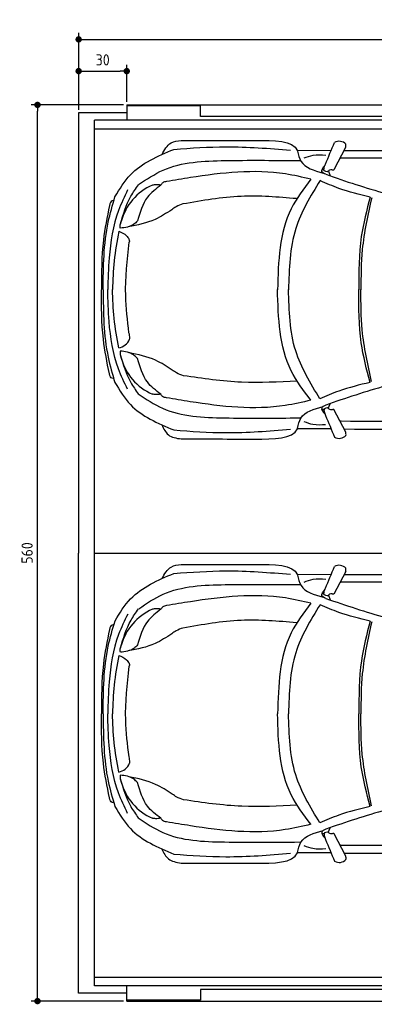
# Model space of a CAD drawing. Header units: millimetres. Extents: x 705 to 7297, y -122 to 6070.
# Tile 1 of 4: x 705 to 2918, y -83 to 6070. Entities that reach past the tile are written whole.
import ezdxf

# ---------------------------------------------------------------- set-up
doc = ezdxf.new("R2010")
doc.units = ezdxf.units.MM
doc.layers.get('0').update_dxf_attribs({"lineweight": 25})
doc.layers.add('4', color=3, linetype='Continuous', lineweight=25)
doc.layers.add('Car', color=10, linetype='Continuous', lineweight=25)
doc.styles.get("Standard").update_dxf_attribs({"font": 'ISOCP.SHX'})
doc.dimstyles.new('GEN-ISO$0', dxfattribs={"dimscale": 20, "dimtxt": 3.5, "dimasz": 2, "dimexe": 2, "dimexo": 1, "dimgap": 1.5, "dimtad": 1, "dimdec": 1, "dimlfac": 0.1, "dimdsep": 46, "dimtxsty": 'Standard', "dimblk": 'PUNKT', "dimcen": 2, "dimclrd": 256, "dimclre": 256, "dimclrt": 2, "dimadec": 0, "dimazin": 0, "dimtp": 0.1, "dimtm": 0.1, "dimtfac": 0.71, "dimtdec": 1, "dimtmove": 2, "dimatfit": 3, "dimldrblk": 'PUNKT', "dimfxl": 1, "dimtolj": 1, "dimarcsym": 0})

# ---------------------------------------------------------------- blocks, each defined once
blk = doc.blocks.new('PUNKT')
at = {"layer": '4', "color": 0, "linetype": 'ByBlock'}
blk.add_line((-0.5, 0), (-1, 0), dxfattribs=at)
at = {"layer": '4', "color": 0, "linetype": 'ByBlock', "const_width": 0.5}
blk.add_lwpolyline([(-0.25, 0, 1), (0.25, 0, 1)], format="xyb", close=True, dxfattribs=at)
blk = doc.blocks.new('*D5')
at = {"layer": '4', "lineweight": -2, "transparency": 16777216}
for p, q in [((1072.8, 5507.3), (1072.8, 5986.9)), ((6272.8, 5507.3), (6272.8, 5986.9)), ((1112.8, 5946.9), (6232.8, 5946.9))]:
    blk.add_line(p, q, dxfattribs=at)
at = {"layer": 'DEFPOINTS', "color": 0, "transparency": 16777216}
for p in [(6272.8, 5946.9), (1072.8, 5487.3), (6272.8, 5487.3)]:
    blk.add_point(p, dxfattribs=at)
at = {"layer": '4', "lineweight": -2, "transparency": 16777216, "xscale": 40, "yscale": 40, "zscale": 40, "rotation": 180}
blk.add_blockref('PUNKT', (1072.8, 5946.9), dxfattribs=at)
at = {"layer": '4', "lineweight": -2, "transparency": 16777216, "xscale": 40, "yscale": 40, "zscale": 40}
blk.add_blockref('PUNKT', (6272.8, 5946.9), dxfattribs=at)
at = {"layer": '4', "color": 2, "transparency": 16777216, "insert": (3672.8, 6023.9), "char_height": 70, "attachment_point": 5}
blk.add_mtext('\\A1;520', dxfattribs=at)
blk = doc.blocks.new('*D6')
at = {"layer": '4', "lineweight": -2, "transparency": 16777216}
for p, q in [((1072.8, 5507.3), (1072.8, 5788.4)), ((1372.8, 5557.3), (1372.8, 5788.4)), ((1112.8, 5748.4), (1332.8, 5748.4))]:
    blk.add_line(p, q, dxfattribs=at)
at = {"layer": 'DEFPOINTS', "color": 0, "transparency": 16777216}
for p in [(1372.8, 5748.4), (1072.8, 5487.3), (1372.8, 5537.3)]:
    blk.add_point(p, dxfattribs=at)
at = {"layer": '4', "lineweight": -2, "transparency": 16777216, "xscale": 40, "yscale": 40, "zscale": 40, "rotation": 180}
blk.add_blockref('PUNKT', (1072.8, 5748.4), dxfattribs=at)
at = {"layer": '4', "lineweight": -2, "transparency": 16777216, "xscale": 40, "yscale": 40, "zscale": 40}
blk.add_blockref('PUNKT', (1372.8, 5748.4), dxfattribs=at)
at = {"layer": '4', "color": 2, "transparency": 16777216, "insert": (1222.8, 5818.6), "char_height": 70, "attachment_point": 5}
blk.add_mtext('\\A1;30', dxfattribs=at)
blk = doc.blocks.new('*D4')
at = {"layer": '4', "lineweight": -2, "transparency": 16777216}
for p, q in [((1352.8, 5537.3), (775.9, 5537.3)), ((815.9, -22.7), (815.9, 5497.3)), ((1352.8, -62.7), (775.9, -62.7))]:
    blk.add_line(p, q, dxfattribs=at)
at = {"layer": 'DEFPOINTS', "color": 0, "transparency": 16777216}
for p in [(815.9, 5537.3), (1372.8, 5537.3), (1372.8, -62.7)]:
    blk.add_point(p, dxfattribs=at)
at = {"layer": '4', "lineweight": -2, "transparency": 16777216, "xscale": 40, "yscale": 40, "zscale": 40}
for p, rotation in [((815.9, 5537.3), 90), ((815.9, -62.7), 270)]:
    blk.add_blockref('PUNKT', p, dxfattribs=dict(at, rotation=rotation))
at = {"layer": '4', "color": 2, "transparency": 16777216, "insert": (750.9, 2737.3), "char_height": 70, "attachment_point": 5, "rotation": 90}
blk.add_mtext('\\A1;560', dxfattribs=at)

msp = doc.modelspace()

# ---------------------------------------------------------------- linework, layer by layer
for p, q in [((1372.77, 5487.27), (1072.77, 5487.27)), ((1072.77, 5487.27), (1072.77, 2737.27)), ((1372.77, 5537.27), (4772.77, 5537.27)), ((1372.77, 5537.27), (1372.77, 5442.27)), ((1832.77, 5531.27), (1372.77, 5531.27)), ((1372.77, 5513.27), (1372.77, 5503.27)), ((1372.77, 5503.27), (1372.77, 5442.27)), ((1832.77, 5465.77), (1832.77, 5531.27)), ((1832.77, 5503.27), (1832.77, 5513.27)), ((1832.77, 5465.77), (1832.77, 5503.27)), ((1171.72, 32.27), (1171.72, 5442.27)), ((4551.19, 5442.27), (1171.72, 5442.27)), ((4122.78, 5465.77), (1832.77, 5465.77)), ((1858.41, 5465.77), (1859.07, 5465.77)), ((1171.72, 5387.27), (6020.52, 5387.27)), ((1072.77, -12.73), (1072.77, 2737.27)), ((1171.67, 2737.27), (6251.55, 2737.27)), ((1171.72, 87.27), (6020.52, 87.27)), ((4551.19, 32.27), (1171.72, 32.27)), ((1372.77, -28.73), (1372.77, 32.27)), ((1372.77, -62.73), (1372.77, 32.27)), ((1832.77, 8.77), (1832.77, -28.73)), ((4122.78, 8.77), (1832.77, 8.77)), ((1832.77, 8.77), (1832.77, -56.73)), ((1858.41, 8.77), (1859.07, 8.77)), ((1372.77, -12.73), (1072.77, -12.73)), ((1372.77, -38.73), (1372.77, -28.73)), ((1832.77, -56.73), (1372.77, -56.73)), ((1832.77, -28.73), (1832.77, -38.73)), ((1372.77, -62.73), (4772.77, -62.73))]:
    msp.add_line(p, q)
at = {"layer": 'Car'}
for p, q in [((2646.93, 5253.08), (2438.7, 5251.11)), ((2738.87, 5270.81), (2665.72, 5130.83)), ((2421.29, 5189.9), (2457.29, 5190.29)), ((2605.52, 5131.25), (2590.49, 5131.95)), ((2631.02, 5124.09), (2642.44, 5094.14)), ((2604.88, 3633.64), (2590.1, 3633.23)), ((2630.39, 3640.87), (2641.44, 3669.78)), ((2739.35, 3493.13), (2666.19, 3633.11)), ((2418.81, 3581.2), (2460.87, 3582.18)), ((2645.4, 3513.85), (2437.96, 3514.01)), ((2647.15, 2603.17), (2438.93, 2601.2)), ((2739.1, 2620.9), (2665.94, 2480.92)), ((2421.52, 2539.99), (2457.52, 2540.38)), ((2605.74, 2481.34), (2590.72, 2482.04)), ((2631.25, 2474.18), (2642.66, 2444.22)), ((2630.62, 990.96), (2641.66, 1019.87)), ((2419.04, 931.29), (2461.1, 932.26)), ((2605.11, 983.73), (2590.33, 983.31)), ((2739.58, 843.22), (2666.42, 983.19)), ((2645.63, 863.94), (2438.19, 864.1))]:
    msp.add_line(p, q, dxfattribs=at)
for centre, radius, start, end in [((2697.66, 5251.86), 58.46, 43.102017, 119.182295), ((2685.1, 5285.25), 55.62, 344.910428, 6.765274), ((4698.92, 10940.18), 6197.21, 250.355167, 254.006031), ((1667.37, 4723.94), 339.38, 113.265934, 165.55597), ((1303.96, 4111.84), 94.99, 281.223172, 335.902527), ((1667.09, 4041.84), 339.38, 194.395412, 246.685449), ((4693.36, -2176.97), 6197.21, 105.945352, 109.596216), ((2698.13, 3512.08), 58.46, 240.817705, 316.897983), ((2685.58, 3478.69), 55.62, 353.234726, 15.089572), ((2697.88, 2601.95), 58.46, 43.102017, 119.182295), ((2685.33, 2635.34), 55.62, 344.910428, 6.765274), ((4699.15, 8290.27), 6197.21, 250.355167, 254.006031), ((1667.6, 2074.03), 339.38, 113.265934, 165.55597), ((1304.19, 1461.92), 94.99, 281.223172, 335.902527), ((1667.31, 1391.93), 339.38, 194.395412, 246.685449), ((4693.59, -4826.88), 6197.21, 105.945352, 109.596216), ((2698.36, 862.17), 58.46, 240.817705, 316.897983), ((2685.8, 828.78), 55.62, 353.234726, 15.089572)]:
    msp.add_arc(centre, radius, start, end, dxfattribs=at)
for points in [[(1593.09, 5227), (1649.66, 5299.8), (1713.09, 5315.68)], [(1713.09, 5315.68), (2172.9, 5315.86)], [(2612.73, 5166.84), (2669.15, 5302.9)], [(1299.48, 4963.13), (1396.37, 5100.83), (1666.64, 5259.77)], [(1666.64, 5259.77), (1991.99, 5275.88), (2395.19, 5254.36)], [(2438.7, 5251.11), (2438.88, 5250.42), (2438.98, 5249.24)], [(2438.98, 5249.24), (2460.28, 5184.96), (2598.72, 5111.74)], [(1447.23, 5039.1), (1599.38, 5129.63), (1986.1, 5189.67), (2421.29, 5189.9)], [(2479.06, 5206), (2535.61, 5223.06), (2614.92, 5224.36)], [(5275.34, 5101.47), (4626.25, 5160.4), (2710.65, 5204.62)], [(2522.47, 5073.07), (2362.6, 5106.17), (1770.09, 5083.05), (1620.84, 5058.7)], [(2615.49, 5103.68), (2590.18, 5120.39), (2611.08, 5160.95)], [(2631.02, 5124.09), (2626.91, 5120.61), (2624.04, 5120.2)], [(2653.55, 5131.63), (2638.86, 5129.54), (2631.02, 5124.09)], [(1620.84, 5058.7), (1597.15, 5050.5), (1586.09, 5036.26)], [(2522.47, 5073.07), (2399.13, 4888.51), (2313.7, 4382.1)], [(2578.89, 5064.07), (2427.51, 4764.48), (2382.31, 4382.03)], [(2892.21, 4961.52), (2696.38, 5015.79), (2578.89, 5064.07)], [(1378.59, 5005.8), (1321.85, 4877.87), (1263.02, 4581.91), (1253.79, 4383.17)], [(1333.29, 4792.63), (1399.24, 4967.11), (1445.97, 5037.76)], [(1586.09, 5036.26), (1501.95, 4959.86), (1440.49, 4813.59)], [(1586.09, 5036.26), (1553.8, 5038.69), (1533.32, 5035.72)], [(1225.49, 4383.29), (1257.35, 4805.58), (1299.48, 4963.13)], [(1291.86, 4937.23), (1282.42, 4937.23), (1265.12, 4909.05)], [(2432.62, 4951.63), (2086.68, 4966.03), (1723.44, 4918.29)], [(2892.21, 4961.52), (2836.74, 4714.49), (2821.93, 4381.59)], [(2901.38, 4956.45), (2842.82, 4633.76), (2834.14, 4381.58)], [(1265.12, 4909.05), (1227.07, 4692.07), (1215.33, 4383.51)], [(1653.48, 4882.51), (1549.89, 4821.94), (1382, 4775.45)], [(1723.44, 4918.29), (1681.06, 4900.97), (1653.48, 4882.51)], [(1332.63, 4766.8), (1331.46, 4780.87), (1338.72, 4808.59)], [(1440.49, 4813.59), (1415.96, 4790.88), (1332.63, 4766.8)], [(1322.76, 4747.41), (1294.28, 4562.06), (1283.61, 4383.14)], [(1322.76, 4747.41), (1370.81, 4720.25), (1386.91, 4697.98)], [(1386.83, 4112.9), (1366.15, 4345.38), (1388.39, 4679.14)], [(1386.91, 4697.98), (1388.9, 4692.11), (1388.39, 4679.14)], [(1264.67, 3857.07), (1226.81, 4074.08), (1215.33, 4382.65)], [(1225.49, 4382.87), (1256.99, 3960.55), (1298.99, 3802.96)], [(1378.06, 3760.23), (1321.43, 3888.21), (1262.85, 4184.22), (1253.79, 4382.96)], [(1322.45, 4018.66), (1294.13, 4204.04), (1283.61, 4382.97)], [(2521.88, 3691.98), (2398.7, 3876.65), (2313.71, 4383.13)], [(2578.31, 3700.94), (2427.19, 4000.66), (2382.31, 4383.14)], [(2891.72, 3803.22), (2836.46, 4050.3), (2821.94, 4383.21)], [(2900.89, 3808.28), (2842.61, 4131.02), (2834.14, 4383.21)], [(1390.68, 4073.05), (1391.87, 4081.12), (1386.83, 4112.9)], [(1332.31, 3999.27), (1331.13, 3985.2), (1338.36, 3957.47)], [(1440.13, 3952.38), (1415.61, 3975.11), (1332.31, 3999.27)], [(1332.07, 3977.13), (1398.02, 3802.65), (1444.75, 3732)], [(1656.7, 3880.88), (1553.1, 3941.46), (1385.28, 3989.52)], [(1585.54, 3729.59), (1501.46, 3806.06), (1440.13, 3952.38)], [(1726.66, 3845.11), (1684.27, 3862.43), (1656.7, 3880.88)], [(1291.39, 3828.87), (1281.95, 3828.87), (1264.67, 3857.07)], [(2435.84, 3811.76), (2089.89, 3804.42), (1726.66, 3845.11)], [(1298.99, 3802.96), (1395.76, 3665.18), (1665.89, 3506.01)], [(2891.72, 3803.22), (2695.84, 3749.12), (2578.31, 3700.94)], [(1444.75, 3732), (1596.9, 3641.48), (1983.61, 3581.44), (2418.81, 3581.2)], [(1585.54, 3729.59), (1553.24, 3727.19), (1532.77, 3730.17)], [(1620.27, 3707.11), (1596.58, 3715.34), (1585.54, 3729.59)], [(2521.88, 3691.98), (2361.98, 3659.02), (1769.49, 3682.64), (1620.27, 3707.11)], [(2438.25, 3515.88), (2459.6, 3580.15), (2598.1, 3653.25)], [(2614.88, 3661.29), (2589.55, 3644.6), (2610.14, 3605.54)], [(2631.5, 3639.85), (2627.38, 3643.33), (2624.52, 3643.74)], [(2654.03, 3632.31), (2639.34, 3634.4), (2631.5, 3639.85)], [(5274.73, 3661.25), (4625.59, 3602.86), (2709.95, 3560.27)], [(2613.2, 3597.1), (2669.63, 3461.04)], [(1592.25, 3538.04), (1632.39, 3476.15), (1712.3, 3450.07)], [(1665.89, 3506.01), (1991.24, 3489.63), (2394.45, 3510.8)], [(2437.96, 3514.01), (2438.14, 3514.71), (2438.25, 3515.88)], [(2478.36, 3559.09), (2534.89, 3541.99), (2614.2, 3540.61)], [(1712.3, 3450.07), (2172.11, 3449.49)], [(1593.32, 2577.09), (1649.88, 2649.88), (1713.32, 2665.76)], [(1713.32, 2665.76), (2173.13, 2665.95)], [(2612.95, 2516.93), (2669.38, 2652.99)], [(1299.71, 2313.22), (1396.6, 2450.91), (1666.86, 2609.86)], [(1666.86, 2609.86), (1992.22, 2625.96), (2395.41, 2604.45)], [(2438.93, 2601.2), (2439.11, 2600.51), (2439.21, 2599.33)], [(2439.21, 2599.33), (2460.51, 2535.04), (2598.95, 2461.83)], [(1447.46, 2389.19), (1599.61, 2479.72), (1986.32, 2539.76), (2421.52, 2539.99)], [(2479.28, 2556.09), (2535.83, 2573.14), (2615.15, 2574.45)], [(5275.57, 2451.56), (4626.48, 2510.49), (2710.87, 2554.71)], [(2522.69, 2423.16), (2362.82, 2456.26), (1770.31, 2433.14), (1621.07, 2408.79)], [(2615.72, 2453.77), (2590.41, 2470.48), (2611.31, 2511.03)], [(2631.25, 2474.18), (2627.13, 2470.69), (2624.27, 2470.29)], [(2653.78, 2481.72), (2639.09, 2479.63), (2631.25, 2474.18)], [(1621.07, 2408.79), (1597.37, 2400.58), (1586.32, 2386.35)], [(2522.69, 2423.16), (2399.36, 2238.59), (2313.93, 1732.19)], [(2579.11, 2414.15), (2427.74, 2114.57), (2382.54, 1732.12)], [(2892.44, 2311.6), (2696.61, 2365.88), (2579.11, 2414.15)], [(1378.82, 2355.88), (1322.08, 2227.95), (1263.24, 1931.99), (1254.01, 1733.26)], [(1333.52, 2142.72), (1399.47, 2317.2), (1446.19, 2387.85)], [(1586.32, 2386.35), (1502.17, 2309.95), (1440.72, 2163.68)], [(1586.32, 2386.35), (1554.02, 2388.78), (1533.55, 2385.81)], [(1225.71, 1733.38), (1257.57, 2155.67), (1299.71, 2313.22)], [(1292.08, 2287.32), (1282.65, 2287.32), (1265.35, 2259.14)], [(2432.85, 2301.72), (2086.9, 2316.12), (1723.67, 2268.37)], [(2892.44, 2311.6), (2836.96, 2064.58), (2822.16, 1731.68)], [(2901.61, 2306.54), (2843.05, 1983.85), (2834.36, 1731.66)], [(1265.35, 2259.14), (1227.3, 2042.16), (1215.56, 1733.6)], [(1653.71, 2232.6), (1550.12, 2172.03), (1382.22, 2125.53)], [(1723.67, 2268.37), (1681.28, 2251.05), (1653.71, 2232.6)], [(1332.86, 2116.88), (1331.69, 2130.95), (1338.95, 2158.68)], [(1440.72, 2163.68), (1416.19, 2140.97), (1332.86, 2116.88)], [(1322.98, 2097.5), (1294.51, 1912.15), (1283.84, 1733.23)], [(1322.98, 2097.5), (1371.04, 2070.34), (1387.13, 2048.07)], [(1387.13, 2048.07), (1389.12, 2042.19), (1388.62, 2029.22)], [(1387.06, 1462.99), (1366.38, 1695.47), (1388.62, 2029.22)], [(1264.9, 1207.16), (1227.04, 1424.17), (1215.56, 1732.74)], [(1225.71, 1732.95), (1257.21, 1310.63), (1299.22, 1153.05)], [(1378.29, 1110.32), (1321.66, 1238.29), (1263.07, 1534.3), (1254.01, 1733.05)], [(1322.68, 1368.75), (1294.36, 1554.12), (1283.84, 1733.05)], [(2522.11, 1042.07), (2398.93, 1226.74), (2313.93, 1733.22)], [(2578.53, 1051.03), (2427.42, 1350.74), (2382.54, 1733.23)], [(2891.95, 1153.31), (2836.68, 1400.39), (2822.16, 1733.3)], [(2901.12, 1158.37), (2842.84, 1481.11), (2834.36, 1733.3)], [(1390.9, 1423.14), (1392.1, 1431.21), (1387.06, 1462.99)], [(1332.53, 1349.36), (1331.35, 1335.29), (1338.59, 1307.55)], [(1332.3, 1327.22), (1398.25, 1152.74), (1444.98, 1082.09)], [(1440.36, 1302.47), (1415.84, 1325.2), (1332.53, 1349.36)], [(1656.92, 1230.97), (1553.33, 1291.54), (1385.51, 1339.61)], [(1585.76, 1079.68), (1501.68, 1156.15), (1440.36, 1302.47)], [(1726.88, 1195.2), (1684.49, 1212.52), (1656.92, 1230.97)], [(1291.61, 1178.96), (1282.18, 1178.96), (1264.9, 1207.16)], [(2436.06, 1161.85), (2090.12, 1154.51), (1726.88, 1195.2)], [(1299.22, 1153.05), (1395.99, 1015.27), (1666.12, 856.1)], [(2891.95, 1153.31), (2696.07, 1099.2), (2578.53, 1051.03)], [(1444.98, 1082.09), (1597.13, 991.57), (1983.84, 931.52), (2419.04, 931.29)], [(1585.76, 1079.68), (1553.47, 1077.27), (1532.99, 1080.26)], [(1620.5, 1057.2), (1596.81, 1065.43), (1585.76, 1079.68)], [(2522.11, 1042.07), (2362.21, 1009.1), (1769.72, 1032.73), (1620.5, 1057.2)], [(2438.48, 865.97), (2459.83, 930.24), (2598.33, 1003.34)], [(2615.11, 1011.38), (2589.78, 994.69), (2610.37, 955.63)], [(2631.72, 989.94), (2627.61, 993.42), (2624.74, 993.83)], [(2654.26, 982.4), (2639.56, 984.48), (2631.72, 989.94)], [(5274.96, 1011.34), (4625.82, 952.95), (2710.18, 910.36)], [(2613.43, 947.19), (2669.85, 811.13)], [(1592.47, 888.13), (1632.62, 826.24), (1712.53, 800.15)], [(2438.19, 864.1), (2438.37, 864.79), (2438.48, 865.97)], [(2478.58, 909.18), (2535.12, 892.07), (2614.43, 890.7)], [(1666.12, 856.1), (1991.46, 839.72), (2394.67, 860.89)], [(1712.53, 800.15), (2172.33, 799.57)]]:
    msp.add_spline(points, degree=3, dxfattribs=at)
for points in [[(2172.9, 5315.86), (2291.77, 5316.5), (2410.63, 5317.14), (2438.7, 5251.11)], [(2710.65, 5204.62), (2708.45, 5204.17), (2706.25, 5203.71), (2704.05, 5203.25)], [(2172.11, 3449.49), (2290.97, 3448.75), (2409.84, 3448.01), (2437.96, 3514.01)], [(2709.95, 3560.27), (2707.75, 3560.73), (2705.55, 3561.19), (2703.56, 3561.61)], [(2173.13, 2665.95), (2291.99, 2666.59), (2410.86, 2667.22), (2438.93, 2601.2)], [(2710.87, 2554.71), (2708.67, 2554.26), (2706.47, 2553.8), (2704.27, 2553.34)], [(2172.33, 799.57), (2291.2, 798.84), (2410.07, 798.1), (2438.19, 864.1)], [(2710.18, 910.36), (2707.98, 910.82), (2705.78, 911.27), (2703.79, 911.69)]]:
    msp.add_open_spline(points, degree=3, dxfattribs=at)
for points, knots in [([(2729.28, 5252.45), (3078.97, 5253.98), (3644.44, 5255.81), (4209.91, 5253.03), (4425.69, 5251.63)], [30.8675023, 30.8675023, 30.8675023, 30.8675023, 135.7738464, 200.5104278, 200.5104278, 200.5104278, 200.5104278]), ([(2729.26, 3512.43), (3073.99, 3510.62), (3641.58, 3508.29), (4209.17, 3510.59), (4424.95, 3511.81)], [30.2317921, 30.2317921, 30.2317921, 30.2317921, 135.7738464, 200.5104278, 200.5104278, 200.5104278, 200.5104278]), ([(2729.5, 2602.54), (3079.19, 2604.07), (3644.67, 2605.89), (4210.13, 2603.12), (4425.92, 2601.72)], [30.8675023, 30.8675023, 30.8675023, 30.8675023, 135.7738464, 200.5104278, 200.5104278, 200.5104278, 200.5104278]), ([(2729.49, 862.52), (3074.21, 860.71), (3641.81, 858.37), (4209.4, 860.68), (4425.18, 861.9)], [30.2317921, 30.2317921, 30.2317921, 30.2317921, 135.7738464, 200.5104278, 200.5104278, 200.5104278, 200.5104278])]:
    msp.add_open_spline(points, degree=3, knots=knots, dxfattribs=at)
for points, end_tangent in [([(2624.04, 5120.2), (2607.18, 5125.5), (2612.73, 5166.84)], (0.3266411, 0.9451485)), ([(2665.72, 5130.83), (2661.39, 5129.94), (2653.55, 5131.63)], (-0.9939709, -0.1096446)), ([(2624.52, 3643.74), (2607.66, 3638.44), (2613.2, 3597.1)], (0.3266411, -0.9451485)), ([(2666.19, 3633.11), (2661.86, 3634), (2654.03, 3632.31)], (-0.9939709, 0.1096446)), ([(2624.27, 2470.29), (2607.41, 2475.58), (2612.95, 2516.93)], (0.3266411, 0.9451485)), ([(2665.94, 2480.92), (2661.61, 2480.03), (2653.78, 2481.72)], (-0.9939709, -0.1096446)), ([(2624.74, 993.83), (2607.88, 988.53), (2613.43, 947.19)], (0.3266411, -0.9451485)), ([(2666.42, 983.19), (2662.09, 984.08), (2654.26, 982.4)], (-0.9939709, 0.1096446))]:
    msp.add_spline(points, degree=3, dxfattribs=dict(at, end_tangent=end_tangent))

# ---------------------------------------------------------------- dimensions: what is measured, and where the dimension line sits
at = {"layer": '4'}
dim = msp.add_linear_dim(base=(6272.78, 5946.87), p1=(1072.77, 5487.27), p2=(6272.78, 5487.27), dimstyle='GEN-ISO$0', override={"dimtad": 3}, dxfattribs=at)
dim.commit()
dim.dimension.update_dxf_attribs({"geometry": '*D5', "text_midpoint": (3672.78, 6023.95), "dimtype": 160})
dim = msp.add_linear_dim(base=(1372.77, 5748.39), p1=(1072.77, 5487.27), p2=(1372.77, 5537.27), dimstyle='GEN-ISO$0', dxfattribs=at)
dim.commit()
dim.dimension.update_dxf_attribs({"geometry": '*D6', "text_midpoint": (1222.77, 5818.56), "dimtype": 160})
dim = msp.add_linear_dim(base=(815.85, 5537.27), p1=(1372.77, -62.73), p2=(1372.77, 5537.27), angle=90, dimstyle='GEN-ISO$0', dxfattribs=at)
dim.commit()
dim.dimension.update_dxf_attribs({"geometry": '*D4', "text_midpoint": (750.85, 2737.27)})

doc.saveas('drawing.dxf')
